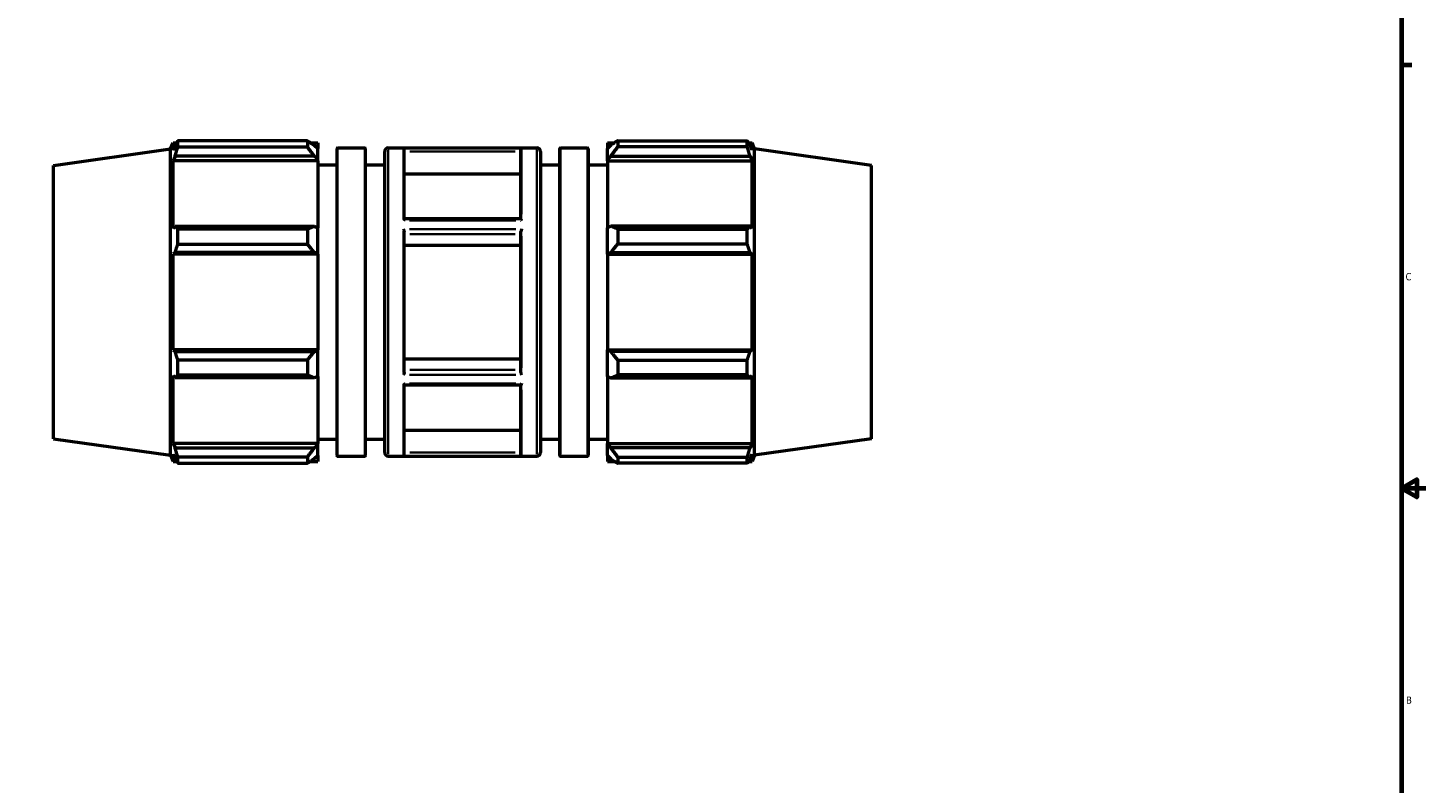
# Model space of a CAD drawing. Header units: inches. Extents: x -5.3 to 54.6, y -12.4 to 34.8.
# Tile 5 of 8: x 15.7 to 33.7, y 7.2 to 17. Entities that reach past the tile are written whole.
import ezdxf

# ---------------------------------------------------------------- set-up
doc = ezdxf.new("R2010")
doc.units = ezdxf.units.IN
doc.header["$MEASUREMENT"] = 0
for name, color, linetype, lineweight in [('Border (ANSI)', 7, 'Continuous', 70), ('Visible (ANSI)', 7, 'Continuous', 50), ('Visible Narrow (ANSI)', 7, 'Continuous', 35)]:
    doc.layers.add(name, color=color, linetype=linetype, lineweight=lineweight)
doc.styles.add('Note Text (ANSI)', font='tahoma.ttf')

# ---------------------------------------------------------------- blocks, each defined once
blk = doc.blocks.new('Borders Default Border')
at = {"layer": 'Border (ANSI)'}
blk.add_line((33.5, 16.5), (33.634, 16.5), dxfattribs=at)
at = {"layer": 'Border (ANSI)', "flags": 128}
for points in [[(0.5, 1), (0.5, 21), (33.5, 21), (33.5, 1), (0.5, 1)], [(33.9, 11), (33.5, 11), (33.7, 11.115), (33.7, 10.885), (33.5, 11)]]:
    blk.add_lwpolyline(points, dxfattribs=at)
at = {"layer": 'Border (ANSI)', "color": 5, "true_color": 0x0000ff, "char_height": 0.0945, "attachment_point": 7, "style": 'Note Text (ANSI)'}
for s, insert in [('C', (33.552, 13.701)), ('B', (33.558, 8.203))]:
    blk.add_mtext(s, dxfattribs=dict(at, insert=insert))

msp = doc.modelspace()

# ---------------------------------------------------------------- linework, layer by layer
at = {"layer": 'Visible (ANSI)'}
for p, q in [((19.292, 15.514), (17.61, 15.514)), ((17.61, 15.434), (17.61, 15.514)), ((19.292, 15.514), (19.292, 15.434)), ((23.322, 15.514), (23.322, 15.434)), ((23.322, 15.514), (25.004, 15.514)), ((25.004, 15.434), (25.004, 15.514)), ((15.997, 15.195), (17.514, 15.409)), ((17.514, 15.409), (17.547, 15.49)), ((17.514, 11.433), (17.514, 15.409)), ((17.547, 15.394), (17.547, 15.49)), ((17.547, 15.49), (17.594, 15.49)), ((17.547, 15.394), (17.574, 15.458)), ((17.61, 15.434), (19.292, 15.434)), ((19.331, 15.49), (19.426, 15.49)), ((19.381, 15.458), (19.426, 15.415)), ((19.426, 15.49), (19.426, 15.415)), ((19.426, 15.276), (19.426, 15.415)), ((19.676, 15.415), (19.676, 11.426)), ((19.684, 15.423), (20.037, 15.423)), ((20.045, 11.426), (20.045, 15.415)), ((20.295, 15.376), (20.295, 11.466)), ((20.343, 15.423), (22.271, 15.423)), ((20.548, 14.496), (20.548, 15.413)), ((22.065, 14.496), (22.065, 15.413)), ((22.318, 15.376), (22.318, 11.466)), ((22.569, 11.426), (22.569, 15.415)), ((22.577, 15.423), (22.929, 15.423)), ((22.937, 15.415), (22.937, 11.426)), ((23.188, 15.49), (23.188, 15.415)), ((23.188, 15.49), (23.283, 15.49)), ((23.233, 15.458), (23.188, 15.415)), ((23.188, 15.276), (23.188, 15.415)), ((25.004, 15.434), (23.322, 15.434)), ((25.02, 15.49), (25.067, 15.49)), ((25.067, 15.394), (25.04, 15.458)), ((25.067, 15.394), (25.067, 15.49)), ((25.1, 15.409), (25.067, 15.49)), ((25.1, 11.433), (25.1, 15.409)), ((26.617, 15.195), (25.1, 15.409)), ((15.997, 11.646), (15.997, 15.195)), ((17.574, 15.315), (17.547, 15.256)), ((17.547, 14.376), (17.547, 15.256)), ((19.426, 15.256), (17.547, 15.256)), ((19.381, 15.315), (17.574, 15.315)), ((19.426, 15.276), (19.381, 15.315)), ((19.426, 15.256), (19.426, 15.276)), ((19.426, 15.256), (19.426, 14.386)), ((19.426, 15.201), (19.676, 15.201)), ((20.045, 15.201), (20.295, 15.201)), ((22.318, 15.201), (22.569, 15.201)), ((22.937, 15.201), (23.188, 15.201)), ((23.188, 15.276), (23.233, 15.315)), ((23.188, 15.256), (23.188, 15.276)), ((23.188, 15.256), (23.188, 14.386)), ((23.188, 15.256), (25.067, 15.256)), ((23.233, 15.315), (25.04, 15.315)), ((25.04, 15.315), (25.067, 15.256)), ((25.067, 14.376), (25.067, 15.256)), ((26.617, 11.646), (26.617, 15.195)), ((20.548, 15.086), (22.065, 15.086)), ((22.065, 14.5), (20.548, 14.5)), ((17.547, 14.376), (17.574, 14.407)), ((17.574, 14.407), (19.381, 14.407)), ((19.292, 14.368), (17.61, 14.368)), ((17.61, 14.174), (17.61, 14.368)), ((19.292, 14.368), (19.292, 14.174)), ((19.381, 14.407), (19.426, 14.386)), ((19.426, 14.05), (19.426, 14.386)), ((20.548, 12.504), (20.548, 14.338)), ((22.065, 12.504), (22.065, 14.338)), ((23.233, 14.407), (23.188, 14.386)), ((23.188, 14.05), (23.188, 14.386)), ((25.04, 14.407), (23.233, 14.407)), ((23.322, 14.368), (23.322, 14.174)), ((23.322, 14.368), (25.004, 14.368)), ((25.004, 14.174), (25.004, 14.368)), ((25.067, 14.376), (25.04, 14.407)), ((17.61, 14.174), (19.292, 14.174)), ((20.548, 14.157), (22.065, 14.157)), ((25.004, 14.174), (23.322, 14.174)), ((17.574, 14.063), (17.547, 14.043)), ((17.547, 12.798), (17.547, 14.043)), ((19.426, 14.043), (17.547, 14.043)), ((19.381, 14.063), (17.574, 14.063)), ((19.426, 14.05), (19.381, 14.063)), ((19.426, 14.043), (19.426, 14.05)), ((19.426, 14.043), (19.426, 12.798)), ((23.188, 14.05), (23.233, 14.063)), ((23.188, 14.043), (23.188, 14.05)), ((23.188, 14.043), (23.188, 12.798)), ((23.188, 14.043), (25.067, 14.043)), ((23.233, 14.063), (25.04, 14.063)), ((25.04, 14.063), (25.067, 14.043)), ((25.067, 12.798), (25.067, 14.043)), ((19.426, 12.798), (17.547, 12.798)), ((17.547, 12.798), (17.574, 12.778)), ((17.574, 12.778), (19.381, 12.778)), ((19.292, 12.667), (17.61, 12.667)), ((17.61, 12.473), (17.61, 12.667)), ((19.292, 12.667), (19.292, 12.473)), ((19.381, 12.778), (19.426, 12.792)), ((19.426, 12.792), (19.426, 12.798)), ((19.426, 12.455), (19.426, 12.792)), ((20.548, 12.685), (22.065, 12.685)), ((23.188, 12.792), (23.188, 12.798)), ((23.188, 12.798), (25.067, 12.798)), ((23.233, 12.778), (23.188, 12.792)), ((23.188, 12.455), (23.188, 12.792)), ((25.04, 12.778), (23.233, 12.778)), ((23.322, 12.667), (23.322, 12.473)), ((23.322, 12.667), (25.004, 12.667)), ((25.004, 12.473), (25.004, 12.667)), ((25.067, 12.798), (25.04, 12.778)), ((17.547, 11.585), (17.547, 12.465)), ((17.574, 12.434), (17.547, 12.465)), ((17.61, 12.473), (19.292, 12.473)), ((19.426, 12.455), (19.381, 12.434)), ((19.426, 12.455), (19.426, 11.585)), ((23.188, 12.455), (23.233, 12.434)), ((23.188, 12.455), (23.188, 11.585)), ((25.004, 12.473), (23.322, 12.473)), ((25.04, 12.434), (25.067, 12.465)), ((25.067, 11.585), (25.067, 12.465)), ((19.381, 12.434), (17.574, 12.434)), ((20.548, 11.428), (20.548, 12.345)), ((22.065, 12.341), (20.548, 12.341)), ((22.065, 11.428), (22.065, 12.345)), ((23.233, 12.434), (25.04, 12.434)), ((20.548, 11.756), (22.065, 11.756)), ((15.997, 11.646), (17.514, 11.433)), ((19.426, 11.585), (17.547, 11.585)), ((17.547, 11.585), (17.574, 11.526)), ((19.381, 11.526), (19.426, 11.565)), ((19.426, 11.641), (19.676, 11.641)), ((19.426, 11.565), (19.426, 11.585)), ((19.426, 11.426), (19.426, 11.565)), ((20.045, 11.641), (20.295, 11.641)), ((22.318, 11.641), (22.569, 11.641)), ((22.937, 11.641), (23.188, 11.641)), ((23.188, 11.565), (23.188, 11.585)), ((23.188, 11.585), (25.067, 11.585)), ((23.188, 11.426), (23.188, 11.565)), ((23.233, 11.526), (23.188, 11.565)), ((25.067, 11.585), (25.04, 11.526)), ((26.617, 11.646), (25.1, 11.433)), ((17.514, 11.433), (17.547, 11.351)), ((17.547, 11.351), (17.547, 11.447)), ((17.574, 11.384), (17.547, 11.447)), ((17.574, 11.526), (19.381, 11.526)), ((19.292, 11.408), (17.61, 11.408)), ((17.61, 11.327), (17.61, 11.408)), ((19.292, 11.408), (19.292, 11.327)), ((19.426, 11.426), (19.381, 11.384)), ((19.426, 11.426), (19.426, 11.351)), ((19.684, 11.418), (20.037, 11.418)), ((20.343, 11.418), (22.271, 11.418)), ((22.577, 11.418), (22.929, 11.418)), ((23.188, 11.426), (23.233, 11.384)), ((23.188, 11.426), (23.188, 11.351)), ((25.04, 11.526), (23.233, 11.526)), ((23.322, 11.408), (23.322, 11.327)), ((23.322, 11.408), (25.004, 11.408)), ((25.004, 11.327), (25.004, 11.408)), ((25.04, 11.384), (25.067, 11.447)), ((25.067, 11.351), (25.067, 11.447)), ((25.1, 11.433), (25.067, 11.351)), ((17.547, 11.351), (17.594, 11.351)), ((17.61, 11.327), (19.292, 11.327)), ((19.331, 11.351), (19.426, 11.351)), ((23.188, 11.351), (23.283, 11.351)), ((25.004, 11.327), (23.322, 11.327)), ((25.02, 11.351), (25.067, 11.351))]:
    msp.add_line(p, q, dxfattribs=at)
for centre, radius, start, end in [((19.684, 15.415), 0.00787, 90, 180), ((20.037, 15.415), 0.00787, 0, 90), ((20.343, 15.376), 0.0473, 90, 180), ((22.271, 15.376), 0.0473, 0, 90), ((22.577, 15.415), 0.00787, 90, 180), ((22.929, 15.415), 0.00787, 0, 90), ((19.684, 11.426), 0.00787, 180, 270), ((20.037, 11.426), 0.00787, 270, 0), ((20.343, 11.466), 0.0473, 180, 270), ((22.271, 11.466), 0.0473, 270, 0), ((22.577, 11.426), 0.00787, 180, 270), ((22.929, 11.426), 0.00787, 270, 0)]:
    msp.add_arc(centre, radius, start, end, dxfattribs=at)
for points, weights in [([(17.61, 15.514), (17.591, 15.485), (17.574, 15.458)], [1, 1.00117395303, 1.00153103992]), ([(19.292, 15.514), (19.338, 15.485), (19.381, 15.458)], [1.01482558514, 1.01058920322, 1.00554897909]), ([(23.322, 15.514), (23.275, 15.485), (23.233, 15.458)], [1.01482558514, 1.01058920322, 1.00554897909]), ([(25.004, 15.514), (25.023, 15.485), (25.04, 15.458)], [1, 1.00117395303, 1.00153103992]), ([(17.574, 15.315), (17.591, 15.373), (17.61, 15.434)], [1.00153103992, 1.00117395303, 1]), ([(19.381, 15.315), (19.338, 15.373), (19.292, 15.434)], [1.00554897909, 1.01058920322, 1.01482558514]), ([(23.233, 15.315), (23.275, 15.373), (23.322, 15.434)], [1.00554897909, 1.01058920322, 1.01482558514]), ([(25.04, 15.315), (25.023, 15.373), (25.004, 15.434)], [1.00153103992, 1.00117395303, 1]), ([(17.61, 14.368), (17.591, 14.388), (17.574, 14.407)], [1, 1.00117395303, 1.00153103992]), ([(19.292, 14.368), (19.338, 14.388), (19.381, 14.407)], [1.01482558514, 1.01058920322, 1.00554897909]), ([(23.322, 14.368), (23.275, 14.388), (23.233, 14.407)], [1.01482558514, 1.01058920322, 1.00554897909]), ([(25.004, 14.368), (25.023, 14.388), (25.04, 14.407)], [1, 1.00117395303, 1.00153103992]), ([(17.574, 14.063), (17.591, 14.117), (17.61, 14.174)], [1.00153103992, 1.00117395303, 1]), ([(19.381, 14.063), (19.338, 14.117), (19.292, 14.174)], [1.00554897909, 1.01058920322, 1.01482558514]), ([(23.233, 14.063), (23.275, 14.117), (23.322, 14.174)], [1.00554897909, 1.01058920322, 1.01482558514]), ([(25.04, 14.063), (25.023, 14.117), (25.004, 14.174)], [1.00153103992, 1.00117395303, 1]), ([(17.61, 12.667), (17.591, 12.724), (17.574, 12.778)], [1, 1.00117395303, 1.00153103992]), ([(19.292, 12.667), (19.338, 12.724), (19.381, 12.778)], [1.01482558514, 1.01058920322, 1.00554897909]), ([(23.322, 12.667), (23.275, 12.724), (23.233, 12.778)], [1.01482558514, 1.01058920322, 1.00554897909]), ([(25.004, 12.667), (25.023, 12.724), (25.04, 12.778)], [1, 1.00117395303, 1.00153103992]), ([(17.574, 12.434), (17.591, 12.453), (17.61, 12.473)], [1.00153103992, 1.00117395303, 1]), ([(19.381, 12.434), (19.338, 12.453), (19.292, 12.473)], [1.00554897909, 1.01058920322, 1.01482558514]), ([(23.233, 12.434), (23.275, 12.453), (23.322, 12.473)], [1.00554897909, 1.01058920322, 1.01482558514]), ([(25.04, 12.434), (25.023, 12.453), (25.004, 12.473)], [1.00153103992, 1.00117395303, 1]), ([(17.61, 11.408), (17.591, 11.468), (17.574, 11.526)], [1, 1.00117395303, 1.00153103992]), ([(17.574, 11.384), (17.591, 11.356), (17.61, 11.327)], [1.00153103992, 1.00117395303, 1]), ([(19.292, 11.408), (19.338, 11.468), (19.381, 11.526)], [1.01482558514, 1.01058920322, 1.00554897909]), ([(19.381, 11.384), (19.338, 11.356), (19.292, 11.327)], [1.00554897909, 1.01058920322, 1.01482558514]), ([(23.322, 11.408), (23.275, 11.468), (23.233, 11.526)], [1.01482558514, 1.01058920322, 1.00554897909]), ([(23.233, 11.384), (23.275, 11.356), (23.322, 11.327)], [1.00554897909, 1.01058920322, 1.01482558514]), ([(25.004, 11.408), (25.023, 11.468), (25.04, 11.526)], [1, 1.00117395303, 1.00153103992]), ([(25.04, 11.384), (25.023, 11.356), (25.004, 11.327)], [1.00153103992, 1.00117395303, 1])]:
    msp.add_rational_spline(points, weights, degree=2, dxfattribs=at)
for points, knots in [([(20.54, 15.422), (20.54, 15.422), (20.54, 15.422), (20.542, 15.422), (20.544, 15.421), (20.546, 15.419), (20.547, 15.418), (20.548, 15.415), (20.548, 15.414), (20.548, 15.413)], [-0.33114, -0.33114, -0.33114, -0.33114, -0.33063072, -0.33063072, -0.29693857, -0.29693857, -0.26349352, -0.26349352, -0.24568534, -0.24568534, -0.24568534, -0.24568534]), ([(22.073, 15.422), (22.073, 15.422), (22.073, 15.422), (22.072, 15.422), (22.07, 15.421), (22.067, 15.419), (22.066, 15.418), (22.066, 15.415), (22.065, 15.414), (22.065, 15.413)], [-0.33114, -0.33114, -0.33114, -0.33114, -0.33063072, -0.33063072, -0.29693857, -0.29693857, -0.26349352, -0.26349352, -0.24568534, -0.24568534, -0.24568534, -0.24568534]), ([(20.548, 14.496), (20.548, 14.495), (20.548, 14.494), (20.545, 14.488), (20.543, 14.484), (20.54, 14.478), (20.54, 14.478), (20.54, 14.478)], [-0.08425846, -0.08425846, -0.08425846, -0.08425846, -0.05286936, -0.05286936, 0, 0, 0.0005119, 0.0005119, 0.0005119, 0.0005119]), ([(22.065, 14.496), (22.065, 14.495), (22.066, 14.494), (22.068, 14.488), (22.071, 14.484), (22.073, 14.478), (22.073, 14.478), (22.073, 14.478)], [-0.08425846, -0.08425846, -0.08425846, -0.08425846, -0.05286936, -0.05286936, 0, 0, 0.0005119, 0.0005119, 0.0005119, 0.0005119]), ([(20.54, 14.365), (20.54, 14.365), (20.54, 14.365), (20.542, 14.361), (20.544, 14.358), (20.546, 14.35), (20.547, 14.346), (20.548, 14.341), (20.548, 14.339), (20.548, 14.338)], [-0.33174949, -0.33174949, -0.33174949, -0.33174949, -0.33120515, -0.33120515, -0.29768766, -0.29768766, -0.26485778, -0.26485778, -0.24597993, -0.24597993, -0.24597993, -0.24597993]), ([(22.073, 14.365), (22.073, 14.365), (22.073, 14.365), (22.072, 14.361), (22.07, 14.358), (22.067, 14.35), (22.066, 14.346), (22.066, 14.341), (22.065, 14.339), (22.065, 14.338)], [-0.33174949, -0.33174949, -0.33174949, -0.33174949, -0.33120515, -0.33120515, -0.29768766, -0.29768766, -0.26485778, -0.26485778, -0.24597993, -0.24597993, -0.24597993, -0.24597993]), ([(20.548, 12.504), (20.548, 12.501), (20.548, 12.498), (20.545, 12.488), (20.543, 12.483), (20.54, 12.477), (20.54, 12.477), (20.54, 12.477)], [-0.08425802, -0.08425802, -0.08425802, -0.08425802, -0.05287045, -0.05287045, 0, 0, 0.00051245, 0.00051245, 0.00051245, 0.00051245]), ([(22.065, 12.504), (22.065, 12.501), (22.066, 12.498), (22.068, 12.488), (22.071, 12.483), (22.073, 12.477), (22.073, 12.477), (22.073, 12.477)], [-0.08425802, -0.08425802, -0.08425802, -0.08425802, -0.05287045, -0.05287045, 0, 0, 0.00051245, 0.00051245, 0.00051245, 0.00051245]), ([(20.54, 12.363), (20.54, 12.363), (20.54, 12.363), (20.542, 12.36), (20.544, 12.357), (20.546, 12.351), (20.547, 12.349), (20.548, 12.347), (20.548, 12.346), (20.548, 12.345)], [-0.33173978, -0.33173978, -0.33173978, -0.33173978, -0.33119605, -0.33119605, -0.29767572, -0.29767572, -0.26483559, -0.26483559, -0.24597528, -0.24597528, -0.24597528, -0.24597528]), ([(22.073, 12.363), (22.073, 12.363), (22.073, 12.363), (22.072, 12.36), (22.07, 12.357), (22.067, 12.351), (22.066, 12.349), (22.066, 12.347), (22.065, 12.346), (22.065, 12.345)], [-0.33173978, -0.33173978, -0.33173978, -0.33173978, -0.33119605, -0.33119605, -0.29767572, -0.29767572, -0.26483559, -0.26483559, -0.24597528, -0.24597528, -0.24597528, -0.24597528]), ([(20.548, 11.428), (20.548, 11.426), (20.548, 11.425), (20.545, 11.421), (20.543, 11.419), (20.54, 11.419), (20.54, 11.419), (20.54, 11.419)], [-0.08428328, -0.08428328, -0.08428328, -0.08428328, -0.05280282, -0.05280282, 0, 0, 0.00048102, 0.00048102, 0.00048102, 0.00048102]), ([(22.065, 11.428), (22.065, 11.426), (22.066, 11.425), (22.068, 11.421), (22.071, 11.419), (22.073, 11.419), (22.073, 11.419), (22.073, 11.419)], [-0.08428328, -0.08428328, -0.08428328, -0.08428328, -0.05280282, -0.05280282, 0, 0, 0.00048102, 0.00048102, 0.00048102, 0.00048102])]:
    msp.add_open_spline(points, degree=3, knots=knots, dxfattribs=at)
at = {"layer": 'Visible Narrow (ANSI)'}
for p, q in [((19.684, 11.443), (19.684, 15.399)), ((20.037, 15.399), (20.037, 11.443)), ((20.343, 11.443), (20.343, 15.399)), ((20.54, 15.416), (20.54, 14.56)), ((21.997, 15.422), (20.617, 15.422)), ((21.99, 15.375), (20.624, 15.375)), ((22.073, 15.416), (22.073, 14.56)), ((22.271, 11.443), (22.271, 15.399)), ((22.577, 15.399), (22.577, 11.443)), ((22.929, 11.443), (22.929, 15.399)), ((21.997, 14.478), (20.617, 14.478)), ((20.54, 14.277), (20.54, 12.564)), ((20.617, 14.365), (21.997, 14.365)), ((21.99, 14.301), (20.624, 14.301)), ((22.073, 14.277), (22.073, 12.564)), ((21.997, 12.477), (20.617, 12.477)), ((20.624, 12.54), (21.99, 12.54)), ((20.54, 12.281), (20.54, 11.425)), ((21.997, 12.363), (20.617, 12.363)), ((22.073, 12.281), (22.073, 11.425)), ((21.997, 11.419), (20.617, 11.419)), ((20.624, 11.467), (21.99, 11.467))]:
    msp.add_line(p, q, dxfattribs=at)

# ---------------------------------------------------------------- block references
msp.add_blockref('Borders Default Border', (0, 0))

doc.saveas('drawing.dxf')
